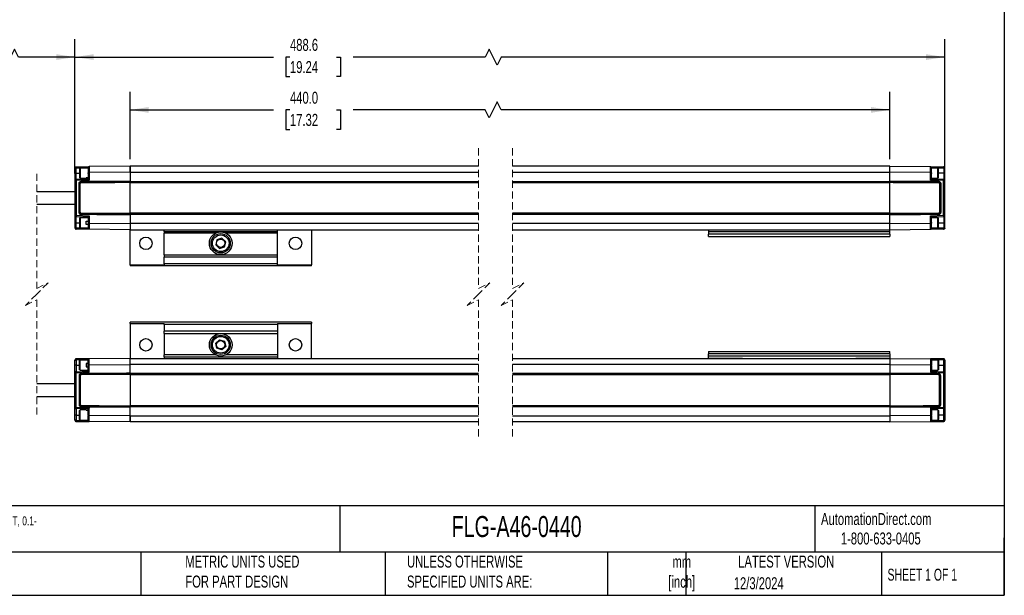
# Model space of a CAD drawing. Header units: millimetres. Extents: x 16 to 683, y 16 to 524.
# Tile 7 of 12: x 248 to 683, y 16 to 270. Entities that reach past the tile are written whole.
import ezdxf

# ---------------------------------------------------------------- set-up
doc = ezdxf.new("R2010")
doc.units = ezdxf.units.MM
doc.header["$LTSCALE"] = 2.5
doc.linetypes.add('HIDDEN', pattern=[1.905, 1.27, -0.635])
doc.layers.add('DIMENSIONS', color=140, linetype='Continuous', lineweight=25)
doc.layers.add('TEXT', color=140, linetype='Continuous', lineweight=25)
doc.styles.add('SLDTEXTSTYLE0', font='TXT', dxfattribs={"width": 0.7})
doc.styles.add('SLDTEXTSTYLE1', font='TXT', dxfattribs={"width": 0.65})
doc.dimstyles.new('SLDDIMSTYLE0', dxfattribs={"dimtxt": 5.39502, "dimasz": 8.255, "dimexe": 0, "dimexo": 0.0625, "dimgap": 1.348755, "dimtad": 0, "dimtih": 1, "dimtoh": 1, "dimrnd": 1e-09, "dimzin": 4, "dimdsep": 46, "dimtxsty": 'SLDTEXTSTYLE0', "dimsah": 1, "dimcen": 0.09, "dimadec": 0, "dimazin": 1, "dimtfac": 1, "dimtofl": 0, "dimtmove": 0, "dimatfit": 3, "dimfxl": 0, "dimfrac": 2, "dimtolj": 1, "dimtzin": 12, "dimarcsym": 0})
doc.dimstyles.new('SLDDIMSTYLE1', dxfattribs={"dimtxt": 5.39502, "dimasz": 8.255, "dimexe": 0, "dimexo": 0.0625, "dimgap": 1.348755, "dimtad": 0, "dimtih": 1, "dimtoh": 1, "dimrnd": 1e-09, "dimzin": 12, "dimdsep": 46, "dimtxsty": 'SLDTEXTSTYLE0', "dimsah": 1, "dimcen": 0.09, "dimadec": 0, "dimazin": 3, "dimtfac": 1, "dimtofl": 0, "dimtmove": 0, "dimatfit": 3, "dimfxl": 0, "dimfrac": 2, "dimtolj": 1, "dimtzin": 12, "dimarcsym": 0})

# ---------------------------------------------------------------- blocks, each defined once
blk = doc.blocks.new('_D')
at = {"layer": 'DIMENSIONS'}
for p, q in [((296.81, 208.39), (296.81, 238)), ((632.05, 208.39), (632.05, 238)), ((458.85, 233.59), (455.33, 226.53)), ((460.62, 230.06), (458.85, 233.59)), ((296.81, 230.06), (360.08, 230.06)), ((367.39, 230.06), (365.58, 230.06)), ((365.58, 230.06), (365.58, 221.49)), ((387.91, 230.06), (389.73, 230.06)), ((389.73, 230.06), (389.73, 221.49)), ((453.56, 230.06), (395.23, 230.06)), ((455.33, 226.53), (453.56, 230.06)), ((632.05, 230.06), (460.62, 230.06)), ((365.58, 221.49), (367.39, 221.49)), ((389.73, 221.49), (387.91, 221.49))]:
    blk.add_line(p, q, dxfattribs=at)
for points in [[(296.81, 230.06), (305.07, 228.79), (305.07, 231.33)], [(632.05, 230.06), (623.8, 231.33), (623.8, 228.79)]]:
    blk.add_solid(points, dxfattribs=at)
at = {"layer": 'DIMENSIONS', "char_height": 5.292, "attachment_point": 1, "style": 'SLDTEXTSTYLE0'}
for s, insert in [('440.0', (367.39, 238.09)), ('17.32', (367.39, 228.31))]:
    blk.add_mtext(s, dxfattribs=dict(at, insert=insert))
blk = doc.blocks.new('_D_1')
at = {"layer": 'DIMENSIONS'}
for p, q in [((272.51, 202), (272.51, 261.32)), ((656.35, 202), (656.35, 261.32)), ((455.25, 256.91), (453.48, 253.38)), ((458.78, 249.85), (455.25, 256.91)), ((272.51, 253.38), (360.08, 253.38)), ((367.39, 253.38), (365.58, 253.38)), ((365.58, 253.38), (365.58, 244.81)), ((387.91, 253.38), (389.73, 253.38)), ((389.73, 253.38), (389.73, 244.81)), ((453.48, 253.38), (395.23, 253.38)), ((460.54, 253.38), (458.78, 249.85)), ((656.35, 253.38), (460.54, 253.38)), ((365.58, 244.81), (367.39, 244.81)), ((389.73, 244.81), (387.91, 244.81))]:
    blk.add_line(p, q, dxfattribs=at)
for points in [[(272.51, 253.38), (280.77, 252.11), (280.77, 254.65)], [(656.35, 253.38), (648.1, 254.65), (648.1, 252.11)]]:
    blk.add_solid(points, dxfattribs=at)
at = {"layer": 'DIMENSIONS', "char_height": 5.292, "attachment_point": 1, "style": 'SLDTEXTSTYLE0'}
for s, insert in [('488.6', (367.39, 261.41)), ('19.24', (367.39, 251.63))]:
    blk.add_mtext(s, dxfattribs=dict(at, insert=insert))
blk = doc.blocks.new('_D_2')
at = {"layer": 'DIMENSIONS'}
for p, q in [((180.47, 199.64), (180.47, 261.32)), ((272.51, 202), (272.51, 261.32)), ((245.85, 256.91), (242.32, 249.85)), ((247.61, 253.38), (245.85, 256.91)), ((180.47, 253.38), (203.4, 253.38)), ((240.55, 253.38), (228.26, 253.38)), ((242.32, 249.85), (240.55, 253.38)), ((272.51, 253.38), (247.61, 253.38))]:
    blk.add_line(p, q, dxfattribs=at)
for points in [[(180.47, 253.38), (188.73, 252.11), (188.73, 254.65)], [(272.51, 253.38), (264.26, 254.65), (264.26, 252.11)]]:
    blk.add_solid(points, dxfattribs=at)
at = {"layer": 'DIMENSIONS', "char_height": 5.292, "attachment_point": 1, "style": 'SLDTEXTSTYLE0'}
for s, insert in [('200.0', (205.57, 260.2)), ('[7.87]', (204.61, 251.63))]:
    blk.add_mtext(s, dxfattribs=dict(at, insert=insert))

msp = doc.modelspace()

# ---------------------------------------------------------------- linework, layer by layer
at = {"color": 7, "linetype": 'HIDDEN', "lineweight": 18}
for p, q in [((450.629, 213.149), (450.629, 151.312)), ((465.629, 213.149), (465.629, 151.312)), ((255.612, 201.899), (255.612, 151.312)), ((255.612, 151.312), (260.612, 153.812)), ((260.612, 153.812), (255.612, 148.812)), ((450.629, 151.312), (455.629, 153.812)), ((455.629, 153.812), (450.629, 148.812)), ((465.629, 151.312), (470.629, 153.812)), ((470.629, 153.812), (465.629, 148.812)), ((255.612, 148.812), (250.612, 143.812)), ((450.629, 148.812), (445.629, 143.812)), ((465.629, 148.812), (460.629, 143.812)), ((250.612, 143.812), (255.612, 146.312)), ((255.612, 146.312), (255.612, 95.724)), ((445.629, 143.812), (450.629, 146.312)), ((450.629, 146.312), (450.629, 84.474)), ((460.629, 143.812), (465.629, 146.312)), ((465.629, 146.312), (465.629, 84.474))]:
    msp.add_line(p, q, dxfattribs=at)
for p, q in [((272.997, 204.504), (272.515, 204.504)), ((272.515, 204.504), (272.515, 202.212)), ((272.997, 204.504), (278.315, 204.552)), ((272.997, 202.212), (272.997, 204.504)), ((273.01, 205.004), (278.81, 205.054)), ((274.74, 204.462), (274.515, 204.237)), ((274.515, 204.237), (274.515, 200.187)), ((278.315, 204.462), (274.74, 204.462)), ((274.74, 204.462), (274.74, 199.962)), ((278.315, 204.554), (278.315, 204.316)), ((296.815, 205.212), (278.81, 205.054)), ((296.815, 205.212), (296.815, 202.552)), ((450.629, 205.212), (296.815, 205.212)), ((296.815, 202.552), (296.815, 205.212)), ((632.055, 205.212), (465.629, 205.212)), ((632.055, 205.212), (650.059, 205.054)), ((632.055, 202.552), (632.055, 205.212)), ((632.055, 202.552), (632.055, 205.212)), ((650.059, 205.054), (655.859, 205.004)), ((650.555, 204.316), (650.555, 204.554)), ((650.555, 204.552), (655.872, 204.504)), ((653.33, 204.462), (650.555, 204.462)), ((653.555, 204.237), (653.33, 204.462)), ((653.33, 199.962), (653.33, 204.462)), ((653.555, 200.187), (653.555, 204.237)), ((655.866, 204.966), (655.859, 205.004)), ((655.872, 204.504), (655.872, 202.212)), ((655.872, 204.504), (656.355, 204.504)), ((656.355, 202.212), (656.355, 204.504)), ((272.997, 202.212), (272.515, 202.212)), ((272.515, 202.212), (272.515, 198.826)), ((272.997, 199.326), (272.997, 202.212)), ((272.997, 202.212), (274.515, 202.212)), ((274.515, 200.187), (274.74, 199.962)), ((274.74, 199.962), (277.515, 199.962)), ((277.515, 200.088), (278.315, 200.088)), ((277.515, 199.962), (277.515, 200.088)), ((278.315, 200.052), (277.515, 200.052)), ((278.315, 202.061), (278.315, 202.337)), ((278.315, 202.061), (278.315, 199.512)), ((296.815, 202.552), (278.815, 202.39)), ((278.815, 202.39), (278.815, 199.068)), ((296.815, 202.552), (296.815, 198.641)), ((296.815, 202.552), (450.629, 202.552)), ((465.629, 202.552), (632.055, 202.552)), ((632.055, 198.641), (632.055, 202.552)), ((650.055, 202.39), (632.055, 202.552)), ((650.055, 199.068), (650.055, 202.39)), ((650.555, 202.337), (650.555, 202.061)), ((650.555, 199.512), (650.555, 202.061)), ((650.555, 199.962), (653.33, 199.962)), ((653.33, 199.962), (653.555, 200.187)), ((655.872, 202.212), (653.555, 202.212)), ((655.872, 202.212), (655.872, 199.326)), ((655.872, 202.212), (656.355, 202.212)), ((656.355, 198.826), (656.355, 202.212)), ((272.515, 198.826), (272.515, 183.597)), ((278.316, 199.512), (272.997, 199.326)), ((278.815, 199.068), (273.015, 198.864)), ((273.015, 198.864), (273.015, 183.559)), ((274.315, 184.861), (274.315, 197.562)), ((274.815, 197.537), (274.315, 197.562)), ((274.815, 184.887), (274.815, 197.537)), ((275.313, 198.037), (275.311, 198.566)), ((278.315, 199.512), (278.316, 199.512)), ((296.815, 198.641), (296.815, 198.112)), ((296.815, 198.491), (450.629, 198.491)), ((296.815, 197.962), (296.815, 198.491)), ((296.815, 197.962), (450.629, 197.962)), ((296.815, 184.462), (296.815, 197.962)), ((465.629, 198.491), (632.055, 198.491)), ((465.629, 197.962), (632.055, 197.962)), ((632.055, 198.112), (632.055, 198.641)), ((632.055, 198.491), (632.055, 197.962)), ((632.055, 184.462), (632.055, 197.962)), ((655.855, 198.864), (650.055, 199.068)), ((655.872, 199.326), (650.553, 199.512)), ((650.553, 199.512), (650.555, 199.512)), ((653.557, 198.037), (653.558, 198.566)), ((654.555, 197.562), (654.055, 197.537)), ((654.055, 197.537), (654.055, 184.887)), ((654.555, 197.562), (654.555, 184.861)), ((655.855, 183.559), (655.855, 198.864)), ((656.355, 183.597), (656.355, 198.826)), ((272.515, 193.962), (255.612, 193.962)), ((255.612, 188.462), (272.515, 188.462)), ((272.515, 183.597), (272.515, 180.212)), ((272.997, 183.097), (278.316, 182.912)), ((272.997, 180.212), (272.997, 183.097)), ((273.015, 183.559), (278.815, 183.355)), ((274.315, 184.861), (274.815, 184.887)), ((275.313, 184.387), (275.311, 183.857)), ((278.315, 182.912), (278.315, 180.089)), ((278.316, 182.912), (278.315, 182.912)), ((278.815, 183.355), (278.815, 180.033)), ((450.629, 184.462), (296.815, 184.462)), ((296.815, 183.932), (296.815, 184.462)), ((296.815, 184.312), (296.815, 183.782)), ((450.629, 183.932), (296.815, 183.932)), ((296.815, 183.782), (296.815, 179.871)), ((632.055, 184.462), (465.629, 184.462)), ((632.055, 183.932), (465.629, 183.932)), ((632.055, 184.462), (632.055, 183.932)), ((632.055, 183.782), (632.055, 184.312)), ((632.055, 179.871), (632.055, 183.782)), ((650.055, 183.355), (655.855, 183.559)), ((650.055, 180.033), (650.055, 183.355)), ((650.553, 182.912), (655.872, 183.097)), ((650.555, 182.912), (650.553, 182.912)), ((650.555, 180.362), (650.555, 182.912)), ((653.557, 184.387), (653.558, 183.857)), ((654.055, 184.887), (654.555, 184.861)), ((655.872, 183.097), (655.872, 180.212)), ((656.355, 180.212), (656.355, 183.597)), ((272.997, 180.212), (272.515, 180.212)), ((272.515, 180.212), (272.515, 177.919)), ((272.997, 177.919), (272.997, 180.212)), ((272.997, 180.212), (274.515, 180.212)), ((274.74, 182.462), (274.515, 182.237)), ((274.515, 182.237), (274.515, 178.187)), ((274.515, 178.187), (274.74, 177.962)), ((278.315, 182.462), (274.74, 182.462)), ((274.74, 182.462), (274.74, 177.962)), ((277.515, 180.899), (278.315, 180.899)), ((277.515, 179.524), (277.515, 180.899)), ((278.317, 179.524), (277.515, 179.524)), ((278.315, 180.089), (278.315, 179.524)), ((278.315, 179.524), (278.318, 179.524)), ((278.815, 180.033), (296.815, 179.871)), ((296.815, 179.871), (296.815, 177.212)), ((450.629, 179.871), (296.815, 179.871)), ((296.815, 179.871), (296.815, 177.212)), ((632.055, 179.871), (465.629, 179.871)), ((632.055, 179.871), (650.055, 180.033)), ((632.055, 177.212), (632.055, 179.871)), ((632.055, 177.212), (632.055, 179.871)), ((653.33, 182.462), (650.555, 182.462)), ((650.555, 180.362), (650.555, 180.087)), ((650.555, 178.107), (650.555, 178.162)), ((653.555, 182.237), (653.33, 182.462)), ((653.33, 177.962), (653.33, 182.462)), ((653.33, 177.962), (653.555, 178.187)), ((653.555, 178.187), (653.555, 182.237)), ((653.555, 180.212), (655.872, 180.212)), ((655.872, 180.212), (656.355, 180.212)), ((655.872, 180.212), (655.872, 177.919)), ((656.355, 177.919), (656.355, 180.212)), ((272.515, 177.919), (272.997, 177.919)), ((278.315, 177.871), (272.997, 177.919)), ((273.004, 177.457), (273.01, 177.419)), ((278.81, 177.369), (273.01, 177.419)), ((274.74, 177.962), (278.315, 177.962)), ((278.315, 178.082), (278.315, 178.142)), ((278.315, 178.08), (278.315, 177.869)), ((296.815, 177.212), (278.81, 177.369)), ((296.815, 177.212), (450.629, 177.212)), ((296.815, 161.776), (296.815, 177.042)), ((311.815, 176.452), (311.815, 177.212)), ((311.815, 176.452), (311.815, 175.655)), ((311.815, 176.452), (361.815, 176.452)), ((334.522, 175.655), (311.815, 175.655)), ((311.815, 166.152), (311.815, 175.655)), ((361.815, 175.655), (339.107, 175.655)), ((361.815, 176.452), (361.815, 177.212)), ((361.815, 175.655), (361.815, 176.452)), ((361.815, 166.152), (361.815, 175.655)), ((376.815, 177.212), (376.815, 161.776)), ((465.629, 177.212), (632.055, 177.212)), ((552.055, 177.112), (567.055, 177.112)), ((552.055, 177.112), (552.055, 176.212)), ((632.055, 176.212), (552.055, 176.212)), ((552.055, 176.212), (552.055, 175.212)), ((632.055, 175.212), (552.055, 175.212)), ((552.055, 174.212), (552.055, 175.212)), ((552.055, 174.212), (632.055, 174.212)), ((567.055, 177.212), (567.055, 177.112)), ((617.055, 177.112), (617.055, 177.212)), ((617.055, 177.112), (632.055, 177.112)), ((632.055, 177.212), (650.059, 177.369)), ((632.055, 176.212), (632.055, 177.112)), ((632.055, 175.212), (632.055, 176.212)), ((632.055, 175.212), (632.055, 174.212)), ((655.859, 177.419), (650.059, 177.369)), ((650.555, 177.869), (650.555, 178.107)), ((650.555, 177.962), (653.33, 177.962)), ((655.872, 177.919), (650.555, 177.871)), ((656.355, 177.919), (655.872, 177.919)), ((335.099, 172.758), (334.618, 170.499)), ((334.618, 170.499), (336.333, 168.953)), ((337.296, 173.47), (335.099, 172.758)), ((336.333, 168.953), (338.53, 169.665)), ((339.011, 171.924), (337.296, 173.47)), ((338.53, 169.665), (339.011, 171.924)), ((311.815, 166.152), (361.815, 166.152)), ((311.815, 166.152), (311.815, 165.152)), ((361.815, 165.152), (311.815, 165.152)), ((311.815, 162.212), (311.815, 165.152)), ((361.815, 165.152), (361.815, 166.152)), ((361.815, 162.212), (361.815, 165.152)), ((296.815, 161.776), (296.815, 161.212)), ((296.815, 161.776), (311.815, 161.776)), ((376.815, 161.212), (296.815, 161.212)), ((361.815, 162.212), (311.815, 162.212)), ((311.815, 162.212), (311.815, 161.776)), ((361.815, 161.776), (361.815, 162.212)), ((361.815, 161.776), (376.815, 161.776)), ((376.815, 161.212), (376.815, 161.776)), ((296.815, 135.847), (296.815, 136.412)), ((376.815, 136.412), (296.815, 136.412)), ((296.815, 135.847), (311.815, 135.847)), ((296.815, 135.847), (296.815, 120.581)), ((311.815, 135.412), (311.815, 135.847)), ((361.815, 135.412), (311.815, 135.412)), ((311.815, 135.412), (311.815, 132.471)), ((361.815, 135.847), (376.815, 135.847)), ((361.815, 135.847), (361.815, 135.412)), ((361.815, 135.412), (361.815, 132.471)), ((376.815, 136.412), (376.815, 135.847)), ((376.815, 120.412), (376.815, 135.847)), ((361.815, 132.471), (311.815, 132.471)), ((311.815, 131.471), (311.815, 132.471)), ((311.815, 131.471), (361.815, 131.471)), ((311.815, 131.471), (311.815, 121.968)), ((361.815, 132.471), (361.815, 131.471)), ((361.815, 131.471), (361.815, 121.968)), ((334.618, 127.124), (336.333, 128.67)), ((335.099, 124.865), (334.618, 127.124)), ((336.333, 128.67), (338.53, 127.958)), ((338.53, 127.958), (339.011, 125.699)), ((311.815, 121.171), (311.815, 121.968)), ((334.522, 121.968), (311.815, 121.968)), ((337.296, 124.153), (335.099, 124.865)), ((339.011, 125.699), (337.296, 124.153)), ((361.815, 121.968), (339.107, 121.968)), ((361.815, 121.968), (361.815, 121.171)), ((552.055, 123.412), (552.055, 122.412)), ((552.055, 123.412), (632.055, 123.412)), ((632.055, 122.412), (552.055, 122.412)), ((552.055, 121.412), (552.055, 122.412)), ((632.055, 122.412), (632.055, 123.412)), ((632.055, 122.412), (632.055, 121.412)), ((272.515, 119.704), (272.997, 119.704)), ((272.515, 117.412), (272.515, 119.704)), ((272.997, 117.412), (272.515, 117.412)), ((272.515, 114.026), (272.515, 117.412)), ((278.315, 119.752), (272.997, 119.704)), ((272.997, 119.704), (272.997, 117.412)), ((272.997, 117.412), (272.997, 114.526)), ((272.997, 117.412), (274.515, 117.412)), ((278.81, 120.254), (273.01, 120.204)), ((274.74, 119.662), (274.515, 119.437)), ((274.515, 115.387), (274.515, 119.437)), ((278.315, 119.662), (274.74, 119.662)), ((274.74, 115.162), (274.74, 119.662)), ((278.317, 118.099), (277.515, 118.099)), ((277.515, 118.099), (277.515, 116.724)), ((278.315, 119.543), (278.315, 119.754)), ((278.315, 119.541), (278.315, 119.481)), ((278.315, 117.534), (278.315, 118.099)), ((278.315, 118.099), (278.318, 118.099)), ((278.315, 114.712), (278.315, 117.534)), ((296.815, 120.412), (278.81, 120.254)), ((278.815, 117.59), (296.815, 117.752)), ((278.815, 114.268), (278.815, 117.59)), ((296.815, 117.752), (296.815, 120.412)), ((296.815, 120.412), (450.629, 120.412)), ((296.815, 117.752), (296.815, 120.412)), ((296.815, 113.841), (296.815, 117.752)), ((450.629, 117.752), (296.815, 117.752)), ((311.815, 121.171), (361.815, 121.171)), ((311.815, 121.171), (311.815, 120.412)), ((361.815, 121.171), (361.815, 120.412)), ((465.629, 120.412), (632.055, 120.412)), ((632.055, 117.752), (465.629, 117.752)), ((632.055, 121.412), (552.055, 121.412)), ((552.055, 120.512), (552.055, 121.412)), ((552.055, 120.512), (567.055, 120.512)), ((567.055, 120.412), (567.055, 120.512)), ((617.055, 120.512), (632.055, 120.512)), ((617.055, 120.512), (617.055, 120.412)), ((632.055, 121.412), (632.055, 120.512)), ((632.055, 120.412), (632.055, 117.752)), ((632.055, 120.412), (650.059, 120.254)), ((632.055, 120.412), (632.055, 117.752)), ((632.055, 117.752), (632.055, 113.841)), ((632.055, 117.752), (650.055, 117.59)), ((650.055, 117.59), (650.055, 114.268)), ((655.859, 120.204), (650.059, 120.254)), ((650.555, 119.754), (650.555, 119.516)), ((655.872, 119.704), (650.555, 119.752)), ((653.33, 119.662), (650.555, 119.662)), ((650.555, 119.516), (650.555, 119.461)), ((650.555, 117.261), (650.555, 117.536)), ((653.555, 119.437), (653.33, 119.662)), ((653.33, 119.662), (653.33, 115.162)), ((653.555, 119.437), (653.555, 115.387)), ((653.555, 117.412), (655.872, 117.412)), ((655.872, 117.412), (655.872, 119.704)), ((656.355, 119.704), (655.872, 119.704)), ((655.872, 114.526), (655.872, 117.412)), ((655.872, 117.412), (656.355, 117.412)), ((656.355, 119.704), (656.355, 117.412)), ((656.355, 117.412), (656.355, 114.026)), ((272.515, 98.797), (272.515, 114.026)), ((272.997, 114.526), (278.316, 114.712)), ((273.015, 114.064), (278.815, 114.268)), ((273.015, 98.759), (273.015, 114.064)), ((274.515, 115.387), (274.74, 115.162)), ((274.74, 115.162), (278.315, 115.162)), ((275.313, 113.237), (275.311, 113.766)), ((277.515, 116.724), (278.315, 116.724)), ((278.316, 114.712), (278.315, 114.712)), ((296.815, 113.312), (296.815, 113.841)), ((450.629, 113.691), (296.815, 113.691)), ((296.815, 113.691), (296.815, 113.162)), ((450.629, 113.162), (296.815, 113.162)), ((296.815, 113.162), (296.815, 99.662)), ((632.055, 113.691), (465.629, 113.691)), ((632.055, 113.162), (465.629, 113.162)), ((632.055, 113.841), (632.055, 113.312)), ((632.055, 113.162), (632.055, 113.691)), ((632.055, 113.162), (632.055, 99.662)), ((650.055, 114.268), (655.855, 114.064)), ((650.553, 114.712), (655.872, 114.526)), ((650.555, 114.712), (650.553, 114.712)), ((650.555, 117.261), (650.555, 114.712)), ((650.555, 115.162), (653.33, 115.162)), ((653.33, 115.162), (653.555, 115.387)), ((653.557, 113.237), (653.558, 113.766)), ((655.855, 114.064), (655.855, 98.759)), ((656.355, 114.026), (656.355, 98.797)), ((272.515, 109.162), (255.612, 109.162)), ((274.315, 112.762), (274.315, 100.061)), ((274.315, 112.762), (274.815, 112.737)), ((274.815, 112.737), (274.815, 100.087)), ((654.055, 112.737), (654.555, 112.762)), ((654.055, 100.087), (654.055, 112.737)), ((654.555, 100.061), (654.555, 112.762)), ((255.612, 103.662), (272.515, 103.662)), ((274.815, 100.087), (274.315, 100.061)), ((654.555, 100.061), (654.055, 100.087)), ((272.515, 95.412), (272.515, 98.797)), ((278.316, 98.112), (272.997, 98.297)), ((272.997, 98.297), (272.997, 95.412)), ((278.815, 98.555), (273.015, 98.759)), ((274.74, 97.662), (274.515, 97.437)), ((274.515, 93.387), (274.515, 97.437)), ((277.515, 97.662), (274.74, 97.662)), ((274.74, 93.162), (274.74, 97.662)), ((275.313, 99.587), (275.311, 99.057)), ((277.515, 97.662), (277.515, 97.536)), ((278.315, 97.571), (277.515, 97.571)), ((277.515, 97.536), (278.315, 97.536)), ((278.315, 95.562), (278.315, 98.112)), ((278.315, 98.112), (278.316, 98.112)), ((278.815, 95.233), (278.815, 98.555)), ((296.815, 99.662), (450.629, 99.662)), ((296.815, 99.662), (296.815, 99.132)), ((296.815, 98.982), (296.815, 99.512)), ((296.815, 99.132), (450.629, 99.132)), ((296.815, 95.071), (296.815, 98.982)), ((465.629, 99.662), (632.055, 99.662)), ((465.629, 99.132), (632.055, 99.132)), ((632.055, 99.132), (632.055, 99.662)), ((632.055, 99.512), (632.055, 98.982)), ((632.055, 98.982), (632.055, 95.071)), ((655.855, 98.759), (650.055, 98.555)), ((650.055, 98.555), (650.055, 95.233)), ((655.872, 98.297), (650.553, 98.112)), ((650.553, 98.112), (650.555, 98.112)), ((650.555, 98.112), (650.555, 95.562)), ((653.33, 97.662), (650.555, 97.662)), ((653.555, 97.437), (653.33, 97.662)), ((653.33, 97.662), (653.33, 93.162)), ((653.555, 97.437), (653.555, 93.387)), ((653.557, 99.587), (653.558, 99.057)), ((655.872, 95.412), (655.872, 98.297)), ((656.355, 98.797), (656.355, 95.412)), ((272.997, 95.412), (272.515, 95.412)), ((272.515, 93.119), (272.515, 95.412)), ((272.997, 93.119), (272.515, 93.119)), ((272.997, 95.412), (272.997, 93.119)), ((272.997, 95.412), (274.515, 95.412)), ((272.997, 93.119), (278.315, 93.071)), ((273.01, 92.619), (278.81, 92.569)), ((274.515, 93.387), (274.74, 93.162)), ((274.74, 93.162), (278.315, 93.162)), ((278.315, 95.562), (278.315, 95.287)), ((278.315, 93.069), (278.315, 93.307)), ((296.815, 92.412), (278.81, 92.569)), ((296.815, 95.071), (278.815, 95.233)), ((296.815, 92.412), (296.815, 95.071)), ((296.815, 95.071), (450.629, 95.071)), ((296.815, 95.071), (296.815, 92.412)), ((450.629, 92.412), (296.815, 92.412)), ((465.629, 95.071), (632.055, 95.071)), ((632.055, 92.412), (465.629, 92.412)), ((650.055, 95.233), (632.055, 95.071)), ((632.055, 95.071), (632.055, 92.412)), ((632.055, 95.071), (632.055, 92.412)), ((632.055, 92.412), (650.059, 92.569)), ((650.059, 92.569), (655.859, 92.619)), ((650.555, 95.287), (650.555, 95.562)), ((650.555, 93.307), (650.555, 93.069)), ((650.555, 93.162), (653.33, 93.162)), ((650.555, 93.071), (655.872, 93.119)), ((653.33, 93.162), (653.555, 93.387)), ((655.872, 95.412), (653.555, 95.412)), ((655.872, 95.412), (656.355, 95.412)), ((655.872, 93.119), (655.872, 95.412)), ((655.872, 93.119), (656.355, 93.119)), ((656.355, 95.412), (656.355, 93.119))]:
    msp.add_line(p, q)
at = {"flags": 128}
for points in [[(275.311, 198.566), (276.896, 198.571), (283.235, 198.594), (290.025, 198.618), (296.815, 198.641)], [(275.313, 198.037), (276.898, 198.042), (283.236, 198.064), (290.025, 198.088), (296.815, 198.112)], [(632.055, 198.641), (633.64, 198.636), (639.978, 198.614), (646.768, 198.59), (653.558, 198.566)], [(632.055, 198.112), (633.64, 198.106), (639.978, 198.084), (646.768, 198.06), (653.557, 198.037)], [(296.815, 183.782), (295.23, 183.787), (288.891, 183.81), (282.101, 183.833), (275.311, 183.857)], [(296.815, 184.312), (295.23, 184.317), (288.891, 184.339), (282.102, 184.363), (275.313, 184.387)], [(653.557, 184.387), (651.972, 184.381), (645.633, 184.359), (638.844, 184.335), (632.055, 184.312)], [(653.558, 183.857), (651.974, 183.852), (645.635, 183.829), (638.845, 183.806), (632.055, 183.782)], [(296.815, 113.841), (295.23, 113.836), (288.891, 113.814), (282.101, 113.79), (275.311, 113.766)], [(296.815, 113.312), (295.23, 113.306), (288.891, 113.284), (282.102, 113.26), (275.313, 113.237)], [(653.558, 113.766), (651.974, 113.771), (645.635, 113.794), (638.845, 113.818), (632.055, 113.841)], [(653.557, 113.237), (651.972, 113.242), (645.633, 113.264), (638.844, 113.288), (632.055, 113.312)], [(275.311, 99.057), (276.896, 99.052), (283.235, 99.029), (290.025, 99.006), (296.815, 98.982)], [(275.313, 99.587), (276.898, 99.581), (283.236, 99.559), (290.025, 99.535), (296.815, 99.512)], [(632.055, 99.512), (633.64, 99.517), (639.978, 99.539), (646.768, 99.563), (653.557, 99.587)], [(632.055, 98.982), (633.64, 98.987), (639.978, 99.01), (646.768, 99.033), (653.558, 99.057)]]:
    msp.add_lwpolyline(points, dxfattribs=at)
for centre, radius in [((303.815, 171.212), 2.75), ((336.815, 171.212), 5), ((336.815, 171.212), 4.25), ((336.815, 171.212), 3.683), ((369.815, 171.212), 2.75), ((336.815, 171.212), 1.842), ((336.815, 126.412), 5), ((336.815, 126.412), 4.25), ((303.815, 126.412), 2.75), ((336.815, 126.412), 3.683), ((336.815, 126.412), 1.842), ((369.815, 126.412), 2.75)]:
    msp.add_circle(centre, radius)
for points, knots in [([(272.515, 204.504), (272.522, 204.569), (272.537, 204.699), (272.651, 204.864), (272.815, 204.98), (272.945, 204.996), (273.01, 205.004)], [0, 0, 0, 0, 0.2499964, 0.5000019, 0.7499922, 1, 1, 1, 1]), ([(273.01, 205.004), (273.008, 204.991), (272.999, 204.943), (273, 204.839), (272.996, 204.686), (272.997, 204.568), (272.997, 204.504)], [0, 0, 0, 0, 0.0771581, 0.2938801, 0.6178841, 1, 1, 1, 1]), ([(278.81, 205.054), (278.745, 205.046), (278.615, 205.03), (278.451, 204.915), (278.337, 204.75), (278.322, 204.62), (278.315, 204.554)], [0, 0, 0, 0, 0.2499924, 0.500002, 0.7500003, 1, 1, 1, 1]), ([(278.315, 204.316), (278.315, 204.211), (278.317, 203.953), (278.319, 203.492), (278.318, 202.937), (278.316, 202.535), (278.315, 202.337)], [0, 0, 0, 0, 0.1582553, 0.3911701, 0.6985545, 1, 1, 1, 1]), ([(278.81, 205.054), (278.81, 204.983), (278.811, 204.728), (278.812, 204.176), (278.813, 203.36), (278.814, 202.726), (278.815, 202.39)], [0, 0, 0, 0, 0.0809499, 0.2863981, 0.6216516, 1, 1, 1, 1]), ([(650.055, 202.39), (650.055, 202.726), (650.057, 203.36), (650.058, 204.177), (650.058, 204.729), (650.059, 204.983), (650.059, 205.054)], [0, 0, 0, 0, 0.3788377, 0.7135795, 0.9200664, 1, 1, 1, 1]), ([(650.059, 205.054), (650.124, 205.046), (650.255, 205.03), (650.418, 204.915), (650.533, 204.75), (650.547, 204.62), (650.555, 204.554)], [0, 0, 0, 0, 0.2499884, 0.5000099, 0.7500042, 1, 1, 1, 1]), ([(650.555, 202.337), (650.554, 202.507), (650.553, 202.797), (650.552, 203.183), (650.551, 203.411), (650.552, 203.675), (650.554, 203.949), (650.555, 204.21), (650.555, 204.316)], [0, 0, 0, 0, 0.2577842, 0.4397457, 0.5847901, 0.6034489, 0.8397369, 1, 1, 1, 1]), ([(656.355, 204.499), (656.353, 204.528), (656.35, 204.587), (656.319, 204.672), (656.27, 204.75), (656.205, 204.818), (656.128, 204.876), (656.041, 204.92), (655.95, 204.952), (655.887, 204.961), (655.856, 204.966)], [0, 0, 0, 0, 0.1171049, 0.2361636, 0.3585803, 0.4848073, 0.6141111, 0.7447777, 0.8743841, 1, 1, 1, 1]), ([(655.872, 204.504), (655.874, 204.568), (655.877, 204.687), (655.86, 204.836), (655.884, 204.934), (655.866, 204.966), (655.866, 204.966)], [0, 0, 0, 0, 0.4140106, 0.7650584, 0.99987, 1, 1, 1, 1]), ([(278.815, 202.39), (278.752, 202.389), (278.637, 202.389), (278.487, 202.375), (278.378, 202.368), (278.33, 202.344), (278.315, 202.336)], [0, 0, 0, 0, 0.3674053, 0.6829599, 0.9027157, 1, 1, 1, 1]), ([(650.554, 202.336), (650.54, 202.344), (650.492, 202.368), (650.383, 202.375), (650.232, 202.389), (650.117, 202.389), (650.055, 202.39)], [0, 0, 0, 0, 0.09756921, 0.3174004, 0.63284389, 1, 1, 1, 1]), ([(272.515, 198.826), (272.522, 198.89), (272.536, 199.018), (272.647, 199.181), (272.806, 199.298), (272.933, 199.316), (272.997, 199.326)], [0, 0, 0, 0, 0.2500029, 0.499999, 0.7499963, 1, 1, 1, 1]), ([(273.015, 198.864), (272.951, 198.864), (272.833, 198.864), (272.68, 198.853), (272.573, 198.851), (272.527, 198.832), (272.515, 198.826)], [0, 0, 0, 0, 0.3799462, 0.7024304, 0.9190389, 1, 1, 1, 1]), ([(272.997, 199.326), (272.997, 199.314), (272.999, 199.27), (273.004, 199.176), (273.009, 199.034), (273.013, 198.924), (273.015, 198.864)], [0, 0, 0, 0, 0.0746754, 0.2884195, 0.6117375, 1, 1, 1, 1]), ([(274.315, 197.562), (274.324, 197.665), (274.343, 197.881), (274.502, 198.179), (274.751, 198.413), (275.037, 198.545), (275.23, 198.56), (275.311, 198.566)], [0, 0, 0, 0, 0.196859, 0.4127919, 0.630384, 0.8440967, 1, 1, 1, 1]), ([(275.313, 198.037), (275.25, 198.03), (275.155, 198.019), (275.039, 197.957), (274.948, 197.884), (274.876, 197.787), (274.825, 197.665), (274.818, 197.582), (274.815, 197.537)], [0, 0, 0, 0, 0.2381763, 0.3656414, 0.4983383, 0.683686, 0.825577, 1, 1, 1, 1]), ([(278.815, 199.068), (278.749, 199.131), (278.633, 199.241), (278.482, 199.381), (278.385, 199.462), (278.337, 199.502), (278.321, 199.509), (278.316, 199.512)], [0, 0, 0, 0, 0.4083158, 0.719082, 0.9224787, 0.97656, 1, 1, 1, 1]), ([(650.055, 199.068), (650.121, 199.131), (650.237, 199.241), (650.387, 199.381), (650.484, 199.462), (650.533, 199.502), (650.549, 199.509), (650.553, 199.512)], [0, 0, 0, 0, 0.4082958, 0.7190955, 0.9225131, 0.9765596, 1, 1, 1, 1]), ([(654.055, 197.537), (654.051, 197.582), (654.045, 197.665), (653.994, 197.787), (653.922, 197.884), (653.831, 197.957), (653.715, 198.019), (653.619, 198.03), (653.557, 198.037)], [0, 0, 0, 0, 0.174494, 0.3164072, 0.501658, 0.6343119, 0.7617787, 1, 1, 1, 1]), ([(653.558, 198.566), (653.662, 198.556), (653.876, 198.536), (654.17, 198.376), (654.402, 198.13), (654.534, 197.842), (654.549, 197.646), (654.555, 197.562)], [0, 0, 0, 0, 0.19734502, 0.40938921, 0.62481355, 0.83823121, 1, 1, 1, 1]), ([(655.855, 198.864), (655.857, 198.924), (655.862, 199.034), (655.867, 199.176), (655.868, 199.27), (655.872, 199.314), (655.872, 199.326)], [0, 0, 0, 0, 0.3882539, 0.7115596, 0.9252886, 1, 1, 1, 1]), ([(656.355, 198.826), (656.342, 198.832), (656.296, 198.851), (656.19, 198.853), (656.037, 198.864), (655.919, 198.864), (655.855, 198.864)], [0, 0, 0, 0, 0.0810142, 0.2975583, 0.6200341, 1, 1, 1, 1]), ([(656.355, 198.826), (656.348, 198.89), (656.333, 199.018), (656.223, 199.181), (656.064, 199.298), (655.936, 199.316), (655.872, 199.326)], [0, 0, 0, 0, 0.2500036, 0.5000005, 0.7500146, 1, 1, 1, 1]), ([(272.515, 183.597), (272.527, 183.592), (272.573, 183.572), (272.68, 183.571), (272.833, 183.559), (272.951, 183.559), (273.015, 183.559)], [0, 0, 0, 0, 0.0809611, 0.2975696, 0.6200538, 1, 1, 1, 1]), ([(272.997, 183.097), (272.933, 183.107), (272.806, 183.126), (272.647, 183.242), (272.536, 183.405), (272.522, 183.533), (272.515, 183.597)], [0, 0, 0, 0, 0.2500034, 0.4999976, 0.7499974, 1, 1, 1, 1]), ([(273.015, 183.559), (273.012, 183.499), (273.008, 183.39), (273.003, 183.247), (273.001, 183.153), (272.998, 183.109), (272.997, 183.097)], [0, 0, 0, 0, 0.3882616, 0.7115691, 0.9252906, 1, 1, 1, 1]), ([(275.311, 183.857), (275.208, 183.867), (274.994, 183.887), (274.699, 184.047), (274.468, 184.294), (274.335, 184.581), (274.321, 184.777), (274.315, 184.861)], [0, 0, 0, 0, 0.1973372, 0.4093831, 0.6248092, 0.8382264, 1, 1, 1, 1]), ([(274.815, 184.887), (274.818, 184.841), (274.825, 184.758), (274.876, 184.636), (274.948, 184.539), (275.039, 184.466), (275.155, 184.404), (275.25, 184.393), (275.313, 184.387)], [0, 0, 0, 0, 0.1744822, 0.3163892, 0.5016605, 0.6343127, 0.761763, 1, 1, 1, 1]), ([(278.815, 183.355), (278.749, 183.292), (278.633, 183.182), (278.482, 183.042), (278.385, 182.962), (278.337, 182.921), (278.321, 182.914), (278.316, 182.912)], [0, 0, 0, 0, 0.4083088, 0.7190867, 0.9225348, 0.9765625, 1, 1, 1, 1]), ([(650.055, 183.355), (650.121, 183.292), (650.237, 183.182), (650.387, 183.042), (650.484, 182.962), (650.533, 182.921), (650.549, 182.914), (650.553, 182.912)], [0, 0, 0, 0, 0.4083098, 0.7190972, 0.92248, 0.9765622, 1, 1, 1, 1]), ([(653.557, 184.387), (653.619, 184.393), (653.715, 184.404), (653.831, 184.466), (653.922, 184.539), (653.994, 184.636), (654.045, 184.758), (654.051, 184.841), (654.055, 184.887)], [0, 0, 0, 0, 0.2381793, 0.3656455, 0.4983435, 0.6836929, 0.8255923, 1, 1, 1, 1]), ([(654.555, 184.861), (654.546, 184.758), (654.526, 184.542), (654.367, 184.244), (654.118, 184.01), (653.833, 183.878), (653.64, 183.863), (653.558, 183.857)], [0, 0, 0, 0, 0.1968567, 0.412793, 0.6303842, 0.8440882, 1, 1, 1, 1]), ([(655.855, 183.559), (655.919, 183.559), (656.037, 183.559), (656.19, 183.571), (656.296, 183.572), (656.342, 183.592), (656.355, 183.597)], [0, 0, 0, 0, 0.3799659, 0.7024417, 0.9189858, 1, 1, 1, 1]), ([(655.872, 183.097), (655.872, 183.109), (655.871, 183.153), (655.866, 183.247), (655.86, 183.389), (655.857, 183.499), (655.855, 183.559)], [0, 0, 0, 0, 0.0746683, 0.2884122, 0.6117287, 1, 1, 1, 1]), ([(655.872, 183.097), (655.936, 183.107), (656.064, 183.126), (656.223, 183.242), (656.333, 183.405), (656.348, 183.533), (656.355, 183.597)], [0, 0, 0, 0, 0.2499851, 0.4999961, 0.7499967, 1, 1, 1, 1]), ([(278.315, 180.089), (278.327, 180.082), (278.371, 180.054), (278.48, 180.05), (278.632, 180.034), (278.751, 180.034), (278.815, 180.033)], [0, 0, 0, 0, 0.08600704, 0.30248195, 0.62294383, 1, 1, 1, 1]), ([(278.317, 179.524), (278.318, 179.357), (278.319, 179.073), (278.318, 178.688), (278.315, 178.394), (278.315, 178.217), (278.315, 178.142)], [0, 0, 0, 0, 0.3620181, 0.6164577, 0.8367176, 1, 1, 1, 1]), ([(278.815, 180.033), (278.814, 179.697), (278.813, 179.064), (278.812, 178.246), (278.811, 177.694), (278.81, 177.44), (278.81, 177.369)], [0, 0, 0, 0, 0.3782948, 0.7135793, 0.9200678, 1, 1, 1, 1]), ([(650.055, 180.033), (650.117, 180.034), (650.232, 180.035), (650.382, 180.049), (650.491, 180.055), (650.539, 180.08), (650.554, 180.087)], [0, 0, 0, 0, 0.36659357, 0.68170083, 0.90170292, 1, 1, 1, 1]), ([(650.059, 177.369), (650.059, 177.441), (650.058, 177.695), (650.058, 178.247), (650.057, 179.064), (650.055, 179.697), (650.055, 180.033)], [0, 0, 0, 0, 0.0809499, 0.2863983, 0.6216527, 1, 1, 1, 1]), ([(650.555, 178.162), (650.554, 178.272), (650.552, 178.535), (650.551, 178.929), (650.552, 179.461), (650.554, 179.839), (650.555, 180.087)], [0, 0, 0, 0, 0.1710914, 0.4093032, 0.6143777, 1, 1, 1, 1]), ([(272.515, 177.925), (272.516, 177.895), (272.52, 177.836), (272.551, 177.752), (272.599, 177.673), (272.664, 177.605), (272.742, 177.547), (272.828, 177.503), (272.919, 177.471), (272.982, 177.462), (273.013, 177.457)], [0, 0, 0, 0, 0.117104, 0.2361591, 0.3585871, 0.4848109, 0.6141134, 0.7447797, 0.8743658, 1, 1, 1, 1]), ([(272.997, 177.919), (272.996, 177.855), (272.995, 177.737), (273.003, 177.585), (272.995, 177.492), (273.004, 177.457), (273.004, 177.457)], [0, 0, 0, 0, 0.4140182, 0.7650653, 0.9998748, 1, 1, 1, 1]), ([(278.81, 177.369), (278.745, 177.377), (278.615, 177.393), (278.451, 177.509), (278.337, 177.673), (278.322, 177.804), (278.315, 177.869)], [0, 0, 0, 0, 0.249992, 0.5000017, 0.7500001, 1, 1, 1, 1]), ([(650.059, 177.369), (650.124, 177.377), (650.255, 177.393), (650.418, 177.509), (650.533, 177.673), (650.547, 177.804), (650.555, 177.869)], [0, 0, 0, 0, 0.249988, 0.5000097, 0.7500041, 1, 1, 1, 1]), ([(655.859, 177.419), (655.862, 177.432), (655.87, 177.48), (655.87, 177.584), (655.874, 177.738), (655.873, 177.856), (655.872, 177.919)], [0, 0, 0, 0, 0.0771584, 0.2938776, 0.6178788, 1, 1, 1, 1]), ([(656.355, 177.919), (656.347, 177.854), (656.333, 177.724), (656.218, 177.559), (656.055, 177.443), (655.924, 177.427), (655.859, 177.419)], [0, 0, 0, 0, 0.2500094, 0.50001, 0.7500059, 1, 1, 1, 1]), ([(273.01, 120.204), (272.945, 120.196), (272.815, 120.18), (272.651, 120.064), (272.537, 119.899), (272.522, 119.769), (272.515, 119.704)], [0, 0, 0, 0, 0.2500074, 0.4999979, 0.7500035, 1, 1, 1, 1]), ([(272.997, 119.704), (272.997, 119.768), (272.996, 119.886), (273, 120.039), (272.999, 120.143), (273.008, 120.191), (273.01, 120.204)], [0, 0, 0, 0, 0.382121, 0.7061225, 0.9228417, 1, 1, 1, 1]), ([(278.81, 120.254), (278.745, 120.246), (278.615, 120.23), (278.451, 120.115), (278.337, 119.95), (278.322, 119.82), (278.315, 119.754)], [0, 0, 0, 0, 0.249992, 0.5000017, 0.7500001, 1, 1, 1, 1]), ([(278.317, 118.099), (278.318, 118.266), (278.319, 118.55), (278.318, 118.935), (278.315, 119.229), (278.315, 119.406), (278.315, 119.481)], [0, 0, 0, 0, 0.3620181, 0.6164577, 0.8367176, 1, 1, 1, 1]), ([(278.315, 117.534), (278.327, 117.542), (278.371, 117.569), (278.48, 117.573), (278.632, 117.589), (278.751, 117.589), (278.815, 117.59)], [0, 0, 0, 0, 0.08600704, 0.30248195, 0.62294383, 1, 1, 1, 1]), ([(278.815, 117.59), (278.814, 117.811), (278.814, 118.224), (278.813, 118.922), (278.812, 119.549), (278.811, 120.023), (278.81, 120.213), (278.81, 120.254)], [0, 0, 0, 0, 0.2486917, 0.4659292, 0.7858288, 0.9536568, 1, 1, 1, 1]), ([(650.059, 120.254), (650.059, 120.225), (650.059, 120.069), (650.058, 119.794), (650.057, 119.387), (650.057, 118.901), (650.056, 118.287), (650.055, 117.835), (650.055, 117.59)], [0, 0, 0, 0, 0.0329699, 0.1759422, 0.3091326, 0.4912963, 0.7233895, 1, 1, 1, 1]), ([(650.055, 117.59), (650.117, 117.589), (650.232, 117.588), (650.382, 117.575), (650.491, 117.568), (650.539, 117.544), (650.554, 117.536)], [0, 0, 0, 0, 0.36659357, 0.68170083, 0.90170292, 1, 1, 1, 1]), ([(650.059, 120.254), (650.124, 120.246), (650.255, 120.23), (650.418, 120.115), (650.533, 119.95), (650.547, 119.82), (650.555, 119.754)], [0, 0, 0, 0, 0.249988, 0.5000097, 0.7500041, 1, 1, 1, 1]), ([(650.555, 119.461), (650.554, 119.351), (650.552, 119.088), (650.551, 118.694), (650.552, 118.163), (650.554, 117.784), (650.555, 117.536)], [0, 0, 0, 0, 0.1710914, 0.4093032, 0.6143777, 1, 1, 1, 1]), ([(655.859, 120.204), (655.862, 120.191), (655.87, 120.143), (655.87, 120.039), (655.874, 119.886), (655.873, 119.768), (655.872, 119.704)], [0, 0, 0, 0, 0.0771584, 0.2938776, 0.6178788, 1, 1, 1, 1]), ([(656.355, 119.704), (656.347, 119.769), (656.333, 119.899), (656.218, 120.064), (656.055, 120.18), (655.924, 120.196), (655.859, 120.204)], [0, 0, 0, 0, 0.2500094, 0.50001, 0.7500059, 1, 1, 1, 1]), ([(272.997, 114.526), (272.933, 114.516), (272.806, 114.498), (272.647, 114.381), (272.536, 114.218), (272.522, 114.09), (272.515, 114.026)], [0, 0, 0, 0, 0.2500034, 0.4999976, 0.7499974, 1, 1, 1, 1]), ([(272.515, 114.026), (272.527, 114.032), (272.573, 114.051), (272.68, 114.053), (272.833, 114.064), (272.951, 114.064), (273.015, 114.064)], [0, 0, 0, 0, 0.0809611, 0.2975696, 0.6200538, 1, 1, 1, 1]), ([(273.015, 114.064), (273.012, 114.124), (273.008, 114.234), (273.003, 114.376), (273.001, 114.47), (272.998, 114.514), (272.997, 114.526)], [0, 0, 0, 0, 0.3882616, 0.7115691, 0.9252906, 1, 1, 1, 1]), ([(275.311, 113.766), (275.208, 113.756), (274.994, 113.736), (274.699, 113.576), (274.468, 113.33), (274.335, 113.042), (274.321, 112.846), (274.315, 112.762)], [0, 0, 0, 0, 0.1973372, 0.4093831, 0.6248092, 0.8382264, 1, 1, 1, 1]), ([(274.815, 112.737), (274.818, 112.782), (274.825, 112.865), (274.876, 112.987), (274.948, 113.084), (275.039, 113.157), (275.155, 113.219), (275.25, 113.23), (275.313, 113.237)], [0, 0, 0, 0, 0.1744822, 0.3163892, 0.5016605, 0.6343127, 0.761763, 1, 1, 1, 1]), ([(278.815, 114.268), (278.749, 114.331), (278.633, 114.441), (278.482, 114.581), (278.385, 114.662), (278.337, 114.702), (278.321, 114.709), (278.316, 114.712)], [0, 0, 0, 0, 0.4083088, 0.7190867, 0.9225348, 0.9765625, 1, 1, 1, 1]), ([(650.055, 114.268), (650.121, 114.331), (650.237, 114.441), (650.387, 114.581), (650.484, 114.662), (650.533, 114.702), (650.549, 114.709), (650.553, 114.712)], [0, 0, 0, 0, 0.4083098, 0.7190972, 0.92248, 0.9765622, 1, 1, 1, 1]), ([(653.557, 113.237), (653.619, 113.23), (653.715, 113.219), (653.831, 113.157), (653.922, 113.084), (653.994, 112.987), (654.045, 112.865), (654.051, 112.782), (654.055, 112.737)], [0, 0, 0, 0, 0.2381793, 0.3656455, 0.4983435, 0.6836929, 0.8255923, 1, 1, 1, 1]), ([(654.555, 112.762), (654.546, 112.865), (654.526, 113.081), (654.367, 113.379), (654.118, 113.613), (653.833, 113.745), (653.64, 113.76), (653.558, 113.766)], [0, 0, 0, 0, 0.1968567, 0.412793, 0.6303842, 0.8440882, 1, 1, 1, 1]), ([(655.872, 114.526), (655.872, 114.514), (655.871, 114.47), (655.866, 114.376), (655.86, 114.234), (655.857, 114.124), (655.855, 114.064)], [0, 0, 0, 0, 0.0746683, 0.2884122, 0.6117287, 1, 1, 1, 1]), ([(655.855, 114.064), (655.919, 114.064), (656.037, 114.064), (656.19, 114.053), (656.296, 114.051), (656.342, 114.032), (656.355, 114.026)], [0, 0, 0, 0, 0.3799659, 0.7024417, 0.9189858, 1, 1, 1, 1]), ([(655.872, 114.526), (655.936, 114.516), (656.064, 114.498), (656.223, 114.381), (656.333, 114.218), (656.348, 114.09), (656.355, 114.026)], [0, 0, 0, 0, 0.2499851, 0.4999961, 0.7499967, 1, 1, 1, 1]), ([(274.315, 100.061), (274.324, 99.958), (274.343, 99.742), (274.502, 99.444), (274.751, 99.21), (275.037, 99.078), (275.23, 99.063), (275.311, 99.057)], [0, 0, 0, 0, 0.196859, 0.4127919, 0.630384, 0.8440967, 1, 1, 1, 1]), ([(275.313, 99.587), (275.25, 99.593), (275.155, 99.604), (275.039, 99.666), (274.948, 99.739), (274.876, 99.836), (274.825, 99.958), (274.818, 100.041), (274.815, 100.087)], [0, 0, 0, 0, 0.2381763, 0.3656414, 0.4983383, 0.683686, 0.825577, 1, 1, 1, 1]), ([(654.055, 100.087), (654.051, 100.041), (654.045, 99.958), (653.994, 99.836), (653.922, 99.739), (653.831, 99.666), (653.715, 99.604), (653.619, 99.593), (653.557, 99.587)], [0, 0, 0, 0, 0.174494, 0.3164072, 0.501658, 0.6343119, 0.7617787, 1, 1, 1, 1]), ([(653.558, 99.057), (653.662, 99.067), (653.876, 99.087), (654.17, 99.247), (654.402, 99.494), (654.534, 99.781), (654.549, 99.977), (654.555, 100.061)], [0, 0, 0, 0, 0.19734502, 0.40938921, 0.62481355, 0.83823121, 1, 1, 1, 1]), ([(273.015, 98.759), (272.951, 98.759), (272.833, 98.759), (272.68, 98.771), (272.573, 98.772), (272.527, 98.792), (272.515, 98.797)], [0, 0, 0, 0, 0.3799462, 0.7024304, 0.9190389, 1, 1, 1, 1]), ([(272.515, 98.797), (272.522, 98.733), (272.536, 98.605), (272.647, 98.442), (272.806, 98.326), (272.933, 98.307), (272.997, 98.297)], [0, 0, 0, 0, 0.2500029, 0.499999, 0.7499963, 1, 1, 1, 1]), ([(272.997, 98.297), (272.997, 98.309), (272.999, 98.353), (273.004, 98.447), (273.009, 98.589), (273.013, 98.699), (273.015, 98.759)], [0, 0, 0, 0, 0.0746754, 0.2884195, 0.6117375, 1, 1, 1, 1]), ([(278.815, 98.555), (278.749, 98.492), (278.633, 98.382), (278.482, 98.242), (278.385, 98.162), (278.337, 98.121), (278.321, 98.114), (278.316, 98.112)], [0, 0, 0, 0, 0.4083158, 0.719082, 0.9224787, 0.97656, 1, 1, 1, 1]), ([(650.055, 98.555), (650.121, 98.492), (650.237, 98.382), (650.387, 98.242), (650.484, 98.162), (650.533, 98.121), (650.549, 98.114), (650.553, 98.112)], [0, 0, 0, 0, 0.4082958, 0.7190955, 0.9225131, 0.9765596, 1, 1, 1, 1]), ([(656.355, 98.797), (656.342, 98.792), (656.296, 98.772), (656.19, 98.771), (656.037, 98.759), (655.919, 98.759), (655.855, 98.759)], [0, 0, 0, 0, 0.0810142, 0.2975583, 0.6200341, 1, 1, 1, 1]), ([(655.855, 98.759), (655.857, 98.699), (655.862, 98.59), (655.867, 98.447), (655.868, 98.353), (655.872, 98.309), (655.872, 98.297)], [0, 0, 0, 0, 0.3882539, 0.7115596, 0.9252886, 1, 1, 1, 1]), ([(656.355, 98.797), (656.348, 98.733), (656.333, 98.605), (656.223, 98.442), (656.064, 98.326), (655.936, 98.307), (655.872, 98.297)], [0, 0, 0, 0, 0.2500036, 0.5000005, 0.7500146, 1, 1, 1, 1]), ([(272.515, 93.119), (272.522, 93.054), (272.537, 92.924), (272.651, 92.759), (272.815, 92.643), (272.945, 92.627), (273.01, 92.619)], [0, 0, 0, 0, 0.2499964, 0.5000019, 0.7499922, 1, 1, 1, 1]), ([(273.01, 92.619), (273.008, 92.632), (272.999, 92.68), (273, 92.784), (272.996, 92.938), (272.997, 93.056), (272.997, 93.119)], [0, 0, 0, 0, 0.0771581, 0.2938801, 0.6178841, 1, 1, 1, 1]), ([(278.815, 95.233), (278.752, 95.234), (278.637, 95.235), (278.487, 95.249), (278.378, 95.255), (278.33, 95.28), (278.315, 95.287)], [0, 0, 0, 0, 0.3674053, 0.6829599, 0.9027157, 1, 1, 1, 1]), ([(278.315, 93.307), (278.315, 93.412), (278.317, 93.67), (278.319, 94.131), (278.318, 94.686), (278.316, 95.088), (278.315, 95.287)], [0, 0, 0, 0, 0.1582553, 0.3911701, 0.6985545, 1, 1, 1, 1]), ([(278.81, 92.569), (278.745, 92.577), (278.615, 92.593), (278.451, 92.709), (278.337, 92.873), (278.322, 93.004), (278.315, 93.069)], [0, 0, 0, 0, 0.2499924, 0.500002, 0.7500003, 1, 1, 1, 1]), ([(278.81, 92.569), (278.81, 92.598), (278.811, 92.754), (278.811, 93.029), (278.812, 93.436), (278.813, 93.922), (278.814, 94.536), (278.814, 94.988), (278.815, 95.233)], [0, 0, 0, 0, 0.0329692, 0.1759415, 0.3091319, 0.4912956, 0.7233888, 1, 1, 1, 1]), ([(650.554, 95.287), (650.54, 95.279), (650.492, 95.255), (650.383, 95.249), (650.232, 95.235), (650.117, 95.234), (650.055, 95.233)], [0, 0, 0, 0, 0.09756921, 0.3174004, 0.63284389, 1, 1, 1, 1]), ([(650.055, 95.233), (650.055, 95.013), (650.056, 94.599), (650.057, 93.901), (650.058, 93.274), (650.059, 92.8), (650.059, 92.61), (650.059, 92.569)], [0, 0, 0, 0, 0.2486917, 0.4659299, 0.7858288, 0.9536575, 1, 1, 1, 1]), ([(650.059, 92.569), (650.124, 92.577), (650.255, 92.593), (650.418, 92.709), (650.533, 92.873), (650.547, 93.004), (650.555, 93.069)], [0, 0, 0, 0, 0.2499884, 0.5000099, 0.7500042, 1, 1, 1, 1]), ([(650.555, 95.287), (650.554, 95.117), (650.553, 94.826), (650.552, 94.441), (650.551, 94.212), (650.552, 93.949), (650.554, 93.675), (650.555, 93.413), (650.555, 93.307)], [0, 0, 0, 0, 0.2577842, 0.4397457, 0.5847901, 0.6034489, 0.8397369, 1, 1, 1, 1]), ([(655.872, 93.119), (655.873, 93.056), (655.874, 92.938), (655.87, 92.784), (655.87, 92.68), (655.862, 92.632), (655.859, 92.619)], [0, 0, 0, 0, 0.382116, 0.7061197, 0.9228419, 1, 1, 1, 1]), ([(655.859, 92.619), (655.924, 92.627), (656.055, 92.643), (656.218, 92.759), (656.333, 92.924), (656.347, 93.054), (656.355, 93.119)], [0, 0, 0, 0, 0.2499945, 0.4999903, 0.7499907, 1, 1, 1, 1])]:
    msp.add_open_spline(points, degree=3, knots=knots)
at = {"layer": 'TEXT'}
for p, q in [((682.625, 523.875), (682.625, 15.875)), ((682.625, 55.315), (15.875, 55.315)), ((389.397, 55.315), (389.397, 34.925)), ((598.938, 55.315), (598.938, 34.925)), ((682.625, 15.875), (682.625, 41.275)), ((682.625, 34.925), (15.875, 34.925)), ((301.616, 34.925), (301.616, 15.875)), ((409.45, 34.925), (409.45, 15.875)), ((507.561, 34.925), (507.561, 15.875)), ((542.03, 34.925), (542.03, 15.875)), ((628.372, 34.925), (628.372, 15.875)), ((15.875, 15.875), (682.625, 15.875))]:
    msp.add_line(p, q, dxfattribs=at)

# ---------------------------------------------------------------- texts
at = {"color": 179, "linetype": 'Continuous', "lineweight": 18, "char_height": 5.29167, "attachment_point": 1, "style": 'SLDTEXTSTYLE0'}
for s, insert in [('AutomationDirect.com', (601.737, 52.191)), ('1-800-633-0405', (610.479, 43.593))]:
    msp.add_mtext(s, dxfattribs=dict(at, insert=insert))
at = {"layer": 'TEXT'}
for s, insert, char_height, attachment_point, style in [('PROSENSE FLG LIGHT GRID, SENDER/RECEIVER PAIR, OBJECT DETECTION, 40MM RESOLUTION, 440MM DETECTION HEIGHT, 0.1-^J10M OPERATING DISTANCE, NPN/PNP, (1) 8-PIN M12 QUICK-DISCONNECT AND (1) 12-PIN M12 QUICK-DISCONNECT.', (19.914, 50.706), 3.96875, 1, 'SLDTEXTSTYLE0'), ('FLG-A46-0440', (438.754, 50.857), 9.26042, 1, 'SLDTEXTSTYLE0'), ("PART DIMENSIONS MAY DIFFER SLIGHTLY ^JDUE TO MANUFACTURER'S VARIANCES", (137.798, 33.41), 5.29167, 1, 'SLDTEXTSTYLE0'), ('METRIC UNITS USED ^JFOR PART DESIGN', (321.196, 33.41), 5.29167, 1, 'SLDTEXTSTYLE0'), ('UNLESS OTHERWISE ^JSPECIFIED UNITS ARE:', (419.02, 33.41), 5.29167, 1, 'SLDTEXTSTYLE0'), ('mm^J[inch]', (540.291, 33.323), 5.2917, 2, 'SLDTEXTSTYLE0'), ('LATEST VERSION', (586.38, 33.41), 5.29167, 2, 'SLDTEXTSTYLE0'), ('SHEET 1 OF 1', (631.103, 27.629), 5.29167, 1, 'SLDTEXTSTYLE1'), ('12/3/2024', (574.254, 23.842), 5.2917, 2, 'SLDTEXTSTYLE0')]:
    msp.add_mtext(s, dxfattribs=dict(at, insert=insert, char_height=char_height, attachment_point=attachment_point, style=style))

# ---------------------------------------------------------------- dimensions: what is measured, and where the dimension line sits
at = {"layer": 'DIMENSIONS'}
for base, p1, p2, text, dimstyle, picture, middle in [((272.515, 253.383), (180.471, 196.462), (272.515, 198.826), '200.0\\P[7.87]', 'SLDDIMSTYLE1', '_D_2', (215.832, 253.383)), ((272.515, 253.383), (656.355, 198.826), (272.515, 198.826), '488.6', 'SLDDIMSTYLE1', '_D_1', (377.655, 253.383)), ((632.055, 230.061), (296.815, 205.212), (632.055, 205.212), '440.0', 'SLDDIMSTYLE0', '_D', (377.655, 230.061))]:
    dim = msp.add_linear_dim(base=base, p1=p1, p2=p2, angle=0, text=text, dimstyle=dimstyle, dxfattribs=at)
    dim.commit()
    dim.dimension.update_dxf_attribs({"geometry": picture, "text_midpoint": middle, "dimtype": 160})

doc.saveas('drawing.dxf')
